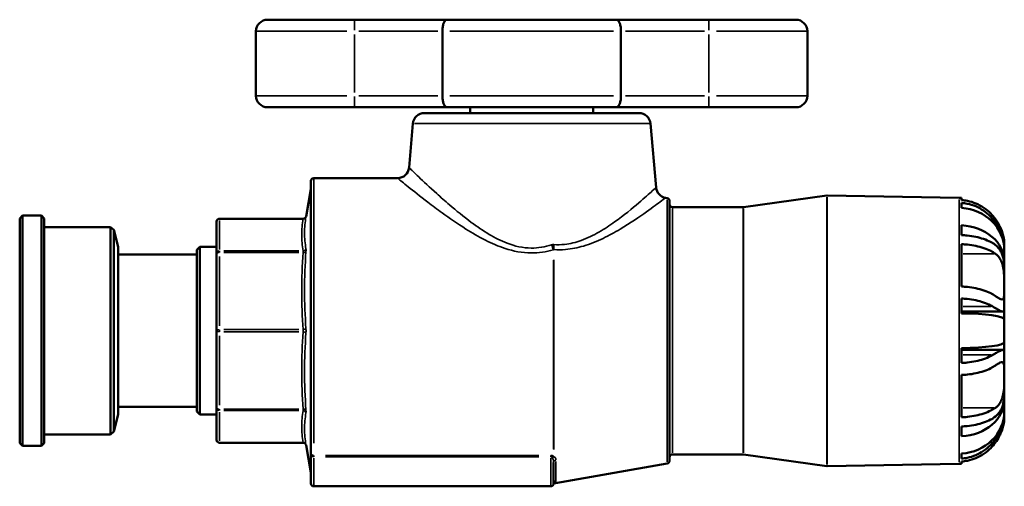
# Model space of a CAD drawing. Header units: millimetres. Extents: x -86 to 918, y -114 to 630.
# Tile 5 of 7: x 507 to 678, y 220 to 301. Entities that reach past the tile are written whole.
import ezdxf

# ---------------------------------------------------------------- set-up
doc = ezdxf.new("R2010")
doc.units = ezdxf.units.MM
doc.layers.add('Visible (ANSI)', color=7, linetype='Continuous', lineweight=50)
doc.layers.add('Visible Narrow (ANSI)', color=7, linetype='Continuous', lineweight=35)

msp = doc.modelspace()

# ---------------------------------------------------------------- linework, layer by layer
at = {"layer": 'Visible (ANSI)'}
for p, q in [((550.0041, 300.9274), (565.1041, 300.9274)), ((581.1679, 300.9274), (565.1041, 300.9274)), ((581.1679, 300.9274), (610.6004, 300.9274)), ((626.6641, 300.9274), (610.6004, 300.9274)), ((626.6641, 300.9274), (641.7641, 300.9274)), ((548.0041, 298.9274), (548.0041, 287.7274)), ((580.3758, 298.9274), (580.3758, 287.7274)), ((611.3924, 287.7274), (611.3924, 298.9274)), ((643.7641, 298.9274), (643.7641, 287.7274)), ((565.1041, 285.7274), (550.0041, 285.7274)), ((565.1041, 285.7274), (581.1679, 285.7274)), ((610.6004, 285.7274), (581.1679, 285.7274)), ((585.1966, 284.7274), (585.1966, 285.7274)), ((606.5716, 284.7274), (606.5716, 285.7274)), ((610.6004, 285.7274), (626.6641, 285.7274)), ((641.7641, 285.7274), (626.6641, 285.7274)), ((577.2429, 284.7274), (614.5253, 284.7274)), ((575.2505, 282.9017), (574.5814, 275.2531)), ((616.5177, 282.9017), (617.4895, 271.7943)), ((557.5358, 225.6957), (557.5358, 272.9274)), ((558.0358, 273.4274), (572.589, 273.4274)), ((556.6912, 266.7824), (557.5282, 271.5293)), ((632.6836, 268.3972), (647.1453, 270.4219)), ((670.1529, 270.0265), (647.2233, 270.4267)), ((619.411, 269.9502), (619.1346, 269.999)), ((619.8241, 269.4578), (619.8241, 224.3969)), ((670.5441, 270.01), (670.5441, 269.6172)), ((670.5441, 269.1165), (670.5441, 268.2529)), ((506.9641, 266.4274), (507.4641, 266.9274)), ((507.4641, 266.9274), (507.4641, 226.9274)), ((507.4641, 266.9274), (510.7391, 266.9274)), ((510.7391, 226.9274), (510.7391, 266.9274)), ((511.2391, 266.4274), (510.7391, 266.9274)), ((620.3241, 268.3924), (632.6143, 268.3924)), ((506.9641, 227.4274), (506.9641, 266.4274)), ((511.2391, 266.4274), (511.2391, 227.4274)), ((541.1641, 265.8692), (541.1641, 260.3213)), ((541.6641, 266.3692), (556.1988, 266.3692)), ((670.5441, 265.24), (670.5441, 263.5299)), ((511.2391, 264.9274), (522.7091, 264.9274)), ((522.7091, 228.9274), (522.7091, 264.9274)), ((523.3292, 264.442), (522.7091, 264.9274)), ((523.3292, 264.442), (523.3292, 229.4128)), ((524.0641, 261.4699), (523.3292, 264.442)), ((670.5441, 261.9442), (670.5441, 254.6003)), ((677.9641, 262.0777), (677.9641, 261.4982)), ((524.0641, 232.3848), (524.0641, 261.4699)), ((524.0641, 260.1479), (537.7441, 260.1479)), ((537.7441, 260.9699), (538.2441, 261.4699)), ((537.7441, 232.8848), (537.7441, 260.9699)), ((538.2441, 261.4699), (538.2441, 232.3848)), ((538.2441, 261.4699), (541.1641, 261.4699)), ((541.1641, 260.3213), (541.1641, 246.9274)), ((677.9641, 261.4982), (677.9398, 261.4982)), ((677.9641, 261.4982), (677.9641, 260.9244)), ((677.9641, 260.9244), (677.9641, 258.9469)), ((677.9641, 258.9469), (677.8935, 258.9469)), ((677.9641, 258.9469), (677.9641, 257.8068)), ((677.9641, 257.8068), (677.9641, 254.5025)), ((677.9641, 254.5025), (677.9641, 250.6188)), ((670.5441, 252.514), (670.5441, 249.9403)), ((677.7161, 250.2625), (670.5441, 250.2625)), ((677.9641, 250.6188), (677.9641, 248.9049)), ((677.9641, 248.9049), (677.9641, 244.9499)), ((541.1641, 246.9274), (541.1641, 233.5335)), ((677.9641, 244.9499), (677.9641, 243.2359)), ((670.5441, 243.9145), (670.5441, 241.3407)), ((677.7161, 243.5922), (670.5441, 243.5922)), ((677.9641, 243.2359), (677.9641, 239.3522)), ((670.5441, 239.2544), (670.5441, 231.9105)), ((677.9641, 239.3522), (677.9641, 236.048)), ((677.9641, 236.048), (677.9641, 234.9078)), ((677.9641, 234.9078), (677.8935, 234.9078)), ((677.9641, 234.9078), (677.9641, 232.9303)), ((524.0641, 233.7069), (537.7441, 233.7069)), ((537.7441, 232.8848), (538.2441, 232.3848)), ((541.1641, 233.5335), (541.1641, 227.9855)), ((677.9641, 232.9303), (677.9641, 232.3565)), ((524.0641, 232.3848), (523.3292, 229.4128)), ((538.2441, 232.3848), (541.1641, 232.3848)), ((677.9641, 232.3565), (677.9398, 232.3565)), ((677.9641, 232.3565), (677.9641, 231.7771)), ((523.3292, 229.4128), (522.7091, 228.9274)), ((670.5441, 230.3249), (670.5441, 228.6147)), ((511.2391, 228.9274), (522.7091, 228.9274)), ((541.6641, 227.4855), (556.1988, 227.4855)), ((506.9641, 227.4274), (507.4641, 226.9274)), ((507.4641, 226.9274), (510.7391, 226.9274)), ((511.2391, 227.4274), (510.7391, 226.9274)), ((556.6912, 227.0723), (557.5282, 222.3255)), ((557.5358, 225.6957), (557.5358, 225.2211)), ((557.5358, 225.2211), (557.5358, 220.4274)), ((599.6911, 220.4274), (599.6911, 224.0748)), ((620.3241, 225.4624), (632.6143, 225.4624)), ((632.6836, 225.4575), (647.1453, 223.4328)), ((670.5441, 225.6018), (670.5441, 224.7383)), ((670.5441, 224.2375), (670.5441, 223.8448)), ((619.411, 223.9045), (600.0036, 220.4825)), ((670.1529, 223.8283), (647.2233, 223.4281)), ((558.0358, 219.9274), (599.1911, 219.9274))]:
    msp.add_line(p, q, dxfattribs=at)
for centre, radius, start, end in [((550.0041, 298.9274), 2, 90, 180), ((641.7641, 298.9274), 2, 0, 90), ((550.0041, 287.7274), 2, 180, 270), ((641.7641, 287.7274), 2, 270, 0), ((577.2429, 282.7274), 2, 90, 175), ((614.5253, 282.7274), 2, 5, 90), ((572.589, 275.4274), 2, 270, 355), ((558.0358, 272.9274), 0.5, 90, 180), ((557.0358, 271.6161), 0.5, 350, 0), ((619.4819, 271.9686), 2, 185, 260), ((647.2146, 269.9268), 0.5, 89, 97.969997), ((619.3241, 269.4578), 0.5, 0, 80), ((620.3241, 268.8924), 0.5, 180, 270), ((670.0141, 262.0777), 7.95, 86.177446, 89), ((556.1988, 266.8692), 0.5, 270, 350), ((632.6143, 268.8924), 0.5, 270, 277.969997), ((541.6641, 265.8692), 0.5, 90, 180), ((541.6641, 227.9855), 0.5, 180, 270), ((556.1988, 226.9855), 0.5, 10, 90), ((619.3241, 224.3969), 0.5, 280, 0), ((620.3241, 224.9624), 0.5, 90, 180), ((632.6143, 224.9624), 0.5, 82.030003, 90), ((557.0358, 222.2386), 0.5, 0, 10), ((647.2146, 223.928), 0.5, 262.030003, 271), ((670.0141, 231.7771), 7.95, 271, 273.822554), ((558.0358, 220.4274), 0.5, 180, 270), ((599.1911, 220.4274), 0.5, 270, 0), ((600.0904, 219.9901), 0.5, 100, 154.068042)]:
    msp.add_arc(centre, radius, start, end, dxfattribs=at)
for centre, ratio, start_param, end_param in [((670.0141, 260.9244), 0.92387953, 0, 1.50408018), ((670.0141, 258.9469), 0.79335334, 0, 1.50408018), ((670.0141, 248.9049), 0.13052619, 0, 1.50408018), ((670.0141, 244.9499), 0.13052619, 4.77910513, 6.28318531), ((670.0141, 234.9078), 0.79335334, 4.77910513, 6.28318531), ((670.0141, 232.9303), 0.92387953, 4.77910513, 6.28318531)]:
    msp.add_ellipse(centre, major_axis=(7.95, 0), ratio=ratio, start_param=start_param, end_param=end_param, dxfattribs=at)
for points, knots in [([(581.1679, 300.9274), (581.167, 300.9274), (581.1662, 300.9274), (581.1047, 300.9269), (581.0445, 300.9097), (580.9276, 300.8425), (580.8711, 300.7928), (580.7262, 300.6159), (580.6439, 300.4602), (580.5114, 300.084), (580.4607, 299.8718), (580.393, 299.4121), (580.3758, 299.1713), (580.3758, 298.9274)], [-0.65422658, -0.65422658, -0.65422658, -0.65422658, -0.653541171, -0.653541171, -0.605251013, -0.605251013, -0.557344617, -0.557344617, -0.476023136, -0.476023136, -0.400145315, -0.400145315, -0.326770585, -0.326770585, -0.326770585, -0.326770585]), ([(610.6004, 300.9274), (610.6012, 300.9274), (610.6021, 300.9274), (610.6636, 300.9269), (610.7238, 300.9097), (610.8406, 300.8425), (610.8971, 300.7928), (611.0421, 300.6159), (611.1244, 300.4602), (611.2568, 300.084), (611.3076, 299.8718), (611.3752, 299.4121), (611.3924, 299.1713), (611.3924, 298.9274)], [-0.000685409, -0.000685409, -0.000685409, -0.000685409, 0, 0, 0.048290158, 0.048290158, 0.096196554, 0.096196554, 0.177518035, 0.177518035, 0.253395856, 0.253395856, 0.326770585, 0.326770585, 0.326770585, 0.326770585]), ([(580.3758, 287.7274), (580.3758, 287.4834), (580.393, 287.2426), (580.4607, 286.783), (580.5114, 286.5708), (580.6439, 286.1945), (580.7262, 286.0388), (580.8711, 285.862), (580.9276, 285.8123), (581.0445, 285.745), (581.1047, 285.7279), (581.1662, 285.7274), (581.167, 285.7274), (581.1679, 285.7274)], [-0.326770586, -0.326770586, -0.326770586, -0.326770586, -0.253395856, -0.253395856, -0.177518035, -0.177518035, -0.096196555, -0.096196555, -0.048290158, -0.048290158, 0, 0, 0.000685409, 0.000685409, 0.000685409, 0.000685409]), ([(610.6004, 285.7274), (610.6012, 285.7274), (610.6021, 285.7274), (610.6636, 285.7279), (610.7238, 285.745), (610.8406, 285.8123), (610.8971, 285.862), (611.0421, 286.0388), (611.1244, 286.1945), (611.2568, 286.5708), (611.3076, 286.783), (611.3752, 287.2426), (611.3924, 287.4834), (611.3924, 287.7274)], [-0.65422658, -0.65422658, -0.65422658, -0.65422658, -0.653541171, -0.653541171, -0.605251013, -0.605251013, -0.557344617, -0.557344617, -0.476023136, -0.476023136, -0.400145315, -0.400145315, -0.326770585, -0.326770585, -0.326770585, -0.326770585]), ([(676.4274, 266.3177), (676.1722, 266.6743), (675.89, 267.0048), (675.2609, 267.6408), (674.8492, 267.9882), (673.9616, 268.5879), (673.4857, 268.84), (672.5831, 269.2171), (672.0738, 269.3776), (671.2166, 269.5498), (670.8751, 269.5947), (670.5441, 269.6172)], [4.135474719, 4.135474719, 4.135474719, 4.135474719, 4.256476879, 4.256476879, 4.403847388, 4.403847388, 4.551217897, 4.551217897, 4.69730421, 4.69730421, 4.791821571, 4.791821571, 4.791821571, 4.791821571]), ([(670.5441, 269.1165), (670.8702, 269.0938), (671.2063, 269.0489), (672.0527, 268.8769), (672.5564, 268.7163), (673.4537, 268.3371), (673.9289, 268.082), (674.8137, 267.4758), (675.2235, 267.1248), (675.7056, 266.6307), (675.8438, 266.4784), (675.9784, 266.3177)], [0.051561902, 0.051561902, 0.051561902, 0.051561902, 0.144643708, 0.144643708, 0.289287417, 0.289287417, 0.436872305, 0.436872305, 0.584457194, 0.584457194, 0.6439775, 0.6439775, 0.6439775, 0.6439775]), ([(675.9784, 266.3177), (676.3188, 265.9111), (676.6247, 265.4778), (677.002, 264.8364), (677.1069, 264.6423), (677.2706, 264.3107), (677.3336, 264.1741), (677.4522, 263.8979), (677.5075, 263.7586), (677.6344, 263.4113), (677.6995, 263.2052), (677.9036, 262.4443), (677.9641, 261.9363), (677.9641, 261.4982)], [-0.596520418, -0.596520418, -0.596520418, -0.596520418, -0.437649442, -0.437649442, -0.369862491, -0.369862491, -0.32259132, -0.32259132, -0.274275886, -0.274275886, -0.201434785, -0.201434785, 0, 0, 0, 0]), ([(677.9641, 262.0777), (677.9641, 262.0777), (677.9641, 262.078), (677.9641, 262.0894), (677.9662, 262.1898), (677.9436, 262.5728), (677.9154, 262.8646), (677.7815, 263.4985), (677.7002, 263.7984), (677.5039, 264.3545), (677.406, 264.5958), (677.172, 265.0997), (677.0355, 265.3596), (676.7431, 265.8555), (676.5903, 266.09), (676.4274, 266.3177)], [-1.190089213, -1.190089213, -1.190089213, -1.190089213, -1.18265229, -1.18265229, -1.058997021, -1.058997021, -0.926020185, -0.926020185, -0.829145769, -0.829145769, -0.759065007, -0.759065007, -0.685066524, -0.685066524, -0.616196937, -0.616196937, -0.616196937, -0.616196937]), ([(675.9784, 262.1304), (675.8438, 262.2108), (675.7056, 262.287), (675.2235, 262.534), (674.8137, 262.7095), (673.9289, 263.0126), (673.4537, 263.1402), (672.5564, 263.3297), (672.0527, 263.4101), (671.2063, 263.4961), (670.8702, 263.5185), (670.5441, 263.5299)], [4.451735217, 4.451735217, 4.451735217, 4.451735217, 4.511255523, 4.511255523, 4.658840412, 4.658840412, 4.8064253, 4.8064253, 4.951069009, 4.951069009, 5.044150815, 5.044150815, 5.044150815, 5.044150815]), ([(670.5441, 261.9442), (670.8751, 261.933), (671.2166, 261.9105), (672.0738, 261.8245), (672.5831, 261.7442), (673.4857, 261.5556), (673.9616, 261.4296), (674.8492, 261.1298), (675.2609, 260.956), (675.89, 260.638), (676.1722, 260.4728), (676.4274, 260.2945)], [0.051568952, 0.051568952, 0.051568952, 0.051568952, 0.146086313, 0.146086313, 0.292172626, 0.292172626, 0.439543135, 0.439543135, 0.586913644, 0.586913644, 0.707915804, 0.707915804, 0.707915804, 0.707915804]), ([(677.9641, 257.8068), (677.9641, 257.8634), (677.9637, 257.9198), (677.9546, 258.4851), (677.9082, 258.9727), (677.7523, 259.6968), (677.6787, 259.9485), (677.5054, 260.4014), (677.4096, 260.6033), (677.152, 261.0492), (676.9801, 261.2795), (676.5464, 261.7398), (676.2754, 261.9531), (675.9784, 262.1304)], [-0.743328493, -0.743328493, -0.743328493, -0.743328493, -0.725989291, -0.725989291, -0.569157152, -0.569157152, -0.478579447, -0.478579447, -0.396557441, -0.396557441, -0.28469394, -0.28469394, -0.145241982, -0.145241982, -0.145241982, -0.145241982]), ([(676.4274, 260.2945), (676.5692, 260.1953), (676.7006, 260.0836), (677.0148, 259.7612), (677.1851, 259.5278), (677.457, 259.0205), (677.5624, 258.7591), (677.7537, 258.1192), (677.8254, 257.7371), (677.9345, 256.8099), (677.9528, 256.2679), (677.9655, 255.3056), (677.9641, 254.8876), (677.9641, 254.5025)], [-2.240356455, -2.240356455, -2.240356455, -2.240356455, -2.165054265, -2.165054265, -2.044988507, -2.044988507, -1.93984965, -1.93984965, -1.808651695, -1.808651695, -1.635694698, -1.635694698, -1.492759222, -1.492759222, -1.492759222, -1.492759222]), ([(676.4274, 252.9506), (676.1722, 253.1289), (675.89, 253.2941), (675.2609, 253.6121), (674.8492, 253.7859), (673.9616, 254.0857), (673.4857, 254.2117), (672.5831, 254.4003), (672.0738, 254.4806), (671.2166, 254.5666), (670.8751, 254.5891), (670.5441, 254.6003)], [4.135444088, 4.135444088, 4.135444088, 4.135444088, 4.256446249, 4.256446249, 4.403816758, 4.403816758, 4.551187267, 4.551187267, 4.69727358, 4.69727358, 4.79179094, 4.79179094, 4.79179094, 4.79179094]), ([(677.9641, 254.5025), (677.9641, 254.4019), (677.9641, 254.3035), (677.964, 253.7999), (677.9648, 253.4455), (677.9318, 252.8511), (677.8937, 252.6297), (677.7419, 252.4184), (677.6575, 252.3792), (677.4441, 252.3859), (677.3225, 252.4235), (676.9919, 252.5779), (676.7709, 252.7147), (676.4915, 252.906), (676.4597, 252.928), (676.4274, 252.9506)], [-1.492759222, -1.492759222, -1.492759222, -1.492759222, -1.455399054, -1.455399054, -1.296527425, -1.296527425, -1.124580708, -1.124580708, -1.007370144, -1.007370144, -0.901933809, -0.901933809, -0.76211353, -0.76211353, -0.744481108, -0.744481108, -0.744481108, -0.744481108]), ([(670.5441, 252.514), (670.8702, 252.5027), (671.2063, 252.4802), (672.0527, 252.3942), (672.5564, 252.3139), (673.4537, 252.1243), (673.9289, 251.9968), (674.8137, 251.6937), (675.2235, 251.5182), (675.7056, 251.2711), (675.8438, 251.195), (675.9784, 251.1146)], [0.051561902, 0.051561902, 0.051561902, 0.051561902, 0.144643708, 0.144643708, 0.289287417, 0.289287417, 0.436872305, 0.436872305, 0.584457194, 0.584457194, 0.6439775, 0.6439775, 0.6439775, 0.6439775]), ([(675.9784, 251.1146), (676.3073, 250.9182), (676.604, 250.7408), (677.0144, 250.5155), (677.152, 250.4448), (677.3664, 250.3491), (677.4494, 250.3171), (677.605, 250.2714), (677.6751, 250.2602), (677.8316, 250.2675), (677.8956, 250.311), (677.954, 250.4528), (677.9641, 250.5273), (677.9641, 250.6188)], [-0.71762581, -0.71762581, -0.71762581, -0.71762581, -0.564232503, -0.564232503, -0.474243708, -0.474243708, -0.406742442, -0.406742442, -0.331911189, -0.331911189, -0.206683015, -0.206683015, -0.122979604, -0.122979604, -0.122979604, -0.122979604]), ([(677.9641, 243.2359), (677.9641, 243.3816), (677.9383, 243.4833), (677.828, 243.5829), (677.7597, 243.5989), (677.6037, 243.5831), (677.5273, 243.5634), (677.3462, 243.4982), (677.2406, 243.4513), (676.9237, 243.2938), (676.6923, 243.1627), (676.2894, 242.9259), (676.1376, 242.8352), (675.9784, 242.7401)], [-0.815226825, -0.815226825, -0.815226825, -0.815226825, -0.681469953, -0.681469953, -0.579297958, -0.579297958, -0.505597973, -0.505597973, -0.426790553, -0.426790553, -0.292578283, -0.292578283, -0.218024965, -0.218024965, -0.218024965, -0.218024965]), ([(675.9784, 242.7401), (675.8438, 242.6598), (675.7056, 242.5836), (675.2235, 242.3366), (674.8137, 242.1611), (673.9289, 241.858), (673.4537, 241.7304), (672.5564, 241.5409), (672.0527, 241.4605), (671.2063, 241.3745), (670.8702, 241.3521), (670.5441, 241.3407)], [4.451867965, 4.451867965, 4.451867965, 4.451867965, 4.511388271, 4.511388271, 4.658973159, 4.658973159, 4.806558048, 4.806558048, 4.951201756, 4.951201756, 5.044283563, 5.044283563, 5.044283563, 5.044283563]), ([(676.4274, 240.9042), (676.5201, 240.9689), (676.6084, 241.0289), (676.9127, 241.2275), (677.1073, 241.3388), (677.4071, 241.4588), (677.52, 241.4818), (677.7211, 241.4529), (677.798, 241.3864), (677.9217, 241.1037), (677.9465, 240.8475), (677.9664, 240.186), (677.9641, 239.7941), (677.9641, 239.3522)], [-2.194803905, -2.194803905, -2.194803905, -2.194803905, -2.145917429, -2.145917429, -2.017856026, -2.017856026, -1.913536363, -1.913536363, -1.789715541, -1.789715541, -1.622004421, -1.622004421, -1.461665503, -1.461665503, -1.461665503, -1.461665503]), ([(670.5441, 239.2544), (670.8751, 239.2656), (671.2166, 239.2881), (672.0738, 239.3742), (672.5831, 239.4544), (673.4857, 239.643), (673.9616, 239.7691), (674.8492, 240.0689), (675.2609, 240.2426), (675.89, 240.5606), (676.1722, 240.7259), (676.4274, 240.9042)], [0.051568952, 0.051568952, 0.051568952, 0.051568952, 0.146086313, 0.146086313, 0.292172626, 0.292172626, 0.439543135, 0.439543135, 0.586913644, 0.586913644, 0.707915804, 0.707915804, 0.707915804, 0.707915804]), ([(677.9641, 239.3522), (677.9641, 239.3092), (677.9641, 239.2656), (677.9641, 238.7759), (677.966, 238.2921), (677.9408, 237.258), (677.91, 236.7166), (677.7719, 235.8344), (677.6913, 235.4908), (677.4834, 234.8946), (677.3652, 234.642), (677.0459, 234.125), (676.8344, 233.8838), (676.5414, 233.6433), (676.4852, 233.6007), (676.4274, 233.5603)], [-1.461665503, -1.461665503, -1.461665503, -1.461665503, -1.446034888, -1.446034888, -1.287721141, -1.287721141, -1.117858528, -1.117858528, -0.998565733, -0.998565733, -0.893981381, -0.893981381, -0.759504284, -0.759504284, -0.728759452, -0.728759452, -0.728759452, -0.728759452]), ([(675.9784, 231.7243), (676.0431, 231.7629), (676.1065, 231.8032), (676.4993, 232.0692), (676.7928, 232.3425), (677.1703, 232.8421), (677.2861, 233.0257), (677.478, 233.3959), (677.5569, 233.5782), (677.713, 234.0167), (677.7827, 234.2769), (677.9268, 235.0259), (677.9641, 235.5279), (677.9641, 236.048)], [-0.62506712, -0.62506712, -0.62506712, -0.62506712, -0.594902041, -0.594902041, -0.434530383, -0.434530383, -0.352106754, -0.352106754, -0.280395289, -0.280395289, -0.188569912, -0.188569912, -0.028989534, -0.028989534, -0.028989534, -0.028989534]), ([(676.4274, 233.5603), (676.1722, 233.382), (675.89, 233.2167), (675.2609, 232.8987), (674.8492, 232.725), (673.9616, 232.4252), (673.4857, 232.2991), (672.5831, 232.1105), (672.0738, 232.0303), (671.2166, 231.9442), (670.8751, 231.9218), (670.5441, 231.9105)], [4.135443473, 4.135443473, 4.135443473, 4.135443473, 4.256445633, 4.256445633, 4.403816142, 4.403816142, 4.551186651, 4.551186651, 4.697272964, 4.697272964, 4.791790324, 4.791790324, 4.791790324, 4.791790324]), ([(670.5441, 230.3249), (670.8702, 230.3362), (671.2063, 230.3587), (672.0527, 230.4447), (672.5564, 230.525), (673.4537, 230.7146), (673.9289, 230.8421), (674.8137, 231.1452), (675.2235, 231.3207), (675.7056, 231.5678), (675.8438, 231.6439), (675.9784, 231.7243)], [0.051561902, 0.051561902, 0.051561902, 0.051561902, 0.144643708, 0.144643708, 0.289287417, 0.289287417, 0.436872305, 0.436872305, 0.584457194, 0.584457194, 0.6439775, 0.6439775, 0.6439775, 0.6439775]), ([(677.9641, 232.3565), (677.9641, 232.1459), (677.9504, 231.9171), (677.8778, 231.3615), (677.8087, 231.0309), (677.65, 230.4925), (677.5835, 230.2967), (677.4405, 229.9262), (677.3666, 229.7528), (677.1824, 229.3581), (677.0682, 229.1379), (676.6671, 228.4374), (676.3426, 227.972), (675.9784, 227.5371)], [-0.596502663, -0.596502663, -0.596502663, -0.596502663, -0.499088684, -0.499088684, -0.375804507, -0.375804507, -0.307004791, -0.307004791, -0.246878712, -0.246878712, -0.170178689, -0.170178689, 0, 0, 0, 0]), ([(676.4274, 227.5371), (676.4842, 227.6164), (676.5393, 227.6961), (676.8349, 228.1368), (677.0492, 228.5099), (677.3712, 229.1741), (677.4899, 229.4602), (677.6975, 230.049), (677.7774, 230.341), (677.9116, 230.9662), (677.9413, 231.258), (677.9672, 231.669), (677.9641, 231.7771), (677.9641, 231.7771)], [-2.176368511, -2.176368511, -2.176368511, -2.176368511, -2.146388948, -2.146388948, -2.01104483, -2.01104483, -1.906128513, -1.906128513, -1.786796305, -1.786796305, -1.62065339, -1.62065339, -1.448579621, -1.448579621, -1.448579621, -1.448579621]), ([(675.9784, 227.5371), (675.8438, 227.3763), (675.7056, 227.224), (675.2235, 226.7299), (674.8137, 226.3789), (673.9289, 225.7727), (673.4537, 225.5176), (672.5564, 225.1385), (672.0527, 224.9778), (671.2063, 224.8058), (670.8702, 224.7609), (670.5441, 224.7383)], [4.451867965, 4.451867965, 4.451867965, 4.451867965, 4.511388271, 4.511388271, 4.658973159, 4.658973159, 4.806558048, 4.806558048, 4.951201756, 4.951201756, 5.044283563, 5.044283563, 5.044283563, 5.044283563]), ([(670.5441, 224.2375), (670.8751, 224.26), (671.2166, 224.305), (672.0738, 224.4771), (672.5831, 224.6376), (673.4857, 225.0147), (673.9616, 225.2669), (674.8492, 225.8665), (675.2609, 226.214), (675.89, 226.8499), (676.1722, 227.1805), (676.4274, 227.5371)], [0.051568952, 0.051568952, 0.051568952, 0.051568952, 0.146086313, 0.146086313, 0.292172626, 0.292172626, 0.439543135, 0.439543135, 0.586913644, 0.586913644, 0.707915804, 0.707915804, 0.707915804, 0.707915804])]:
    msp.add_open_spline(points, degree=3, knots=knots, dxfattribs=at)
at = {"layer": 'Visible Narrow (ANSI)'}
for p, q in [((565.1041, 300.9212), (565.1041, 299.0843)), ((626.6641, 300.9212), (626.6641, 299.0843)), ((563.7625, 298.9274), (548.0568, 298.9274)), ((565.1041, 298.3674), (565.1041, 288.2874)), ((565.8677, 298.9274), (579.6122, 298.9274)), ((610.0919, 298.9274), (581.6764, 298.9274)), ((612.156, 298.9274), (625.9005, 298.9274)), ((626.6641, 298.3674), (626.6641, 288.2874)), ((643.7114, 298.9274), (628.0058, 298.9274)), ((548.0568, 287.7274), (563.7625, 287.7274)), ((565.1041, 287.5705), (565.1041, 285.7335)), ((579.6122, 287.7274), (565.8677, 287.7274)), ((581.6764, 287.7274), (610.0919, 287.7274)), ((625.9005, 287.7274), (612.156, 287.7274)), ((626.6641, 287.5705), (626.6641, 285.7335)), ((628.0058, 287.7274), (643.7114, 287.7274)), ((616.2637, 282.9017), (575.5046, 282.9017)), ((558.0358, 273.2162), (558.0358, 227.3867)), ((557.5282, 222.6283), (557.5282, 271.2264)), ((619.411, 224.188), (619.411, 269.6668)), ((647.1453, 223.7221), (647.1453, 270.1327)), ((647.2233, 270.1374), (647.2233, 223.7174)), ((670.1529, 224.1127), (670.1529, 269.7421)), ((620.3241, 268.1281), (620.3241, 225.7266)), ((632.6143, 225.7266), (632.6143, 268.1281)), ((632.6836, 268.1329), (632.6836, 225.7219)), ((541.6641, 266.3691), (541.6641, 266.3348)), ((541.6641, 261.0606), (541.6641, 266.0538)), ((542.3902, 266.3312), (555.46, 266.3312)), ((675.95, 266.3177), (675.4392, 266.3177)), ((541.6641, 260.7754), (541.6641, 260.5306)), ((555.46, 260.7832), (542.3902, 260.7832)), ((542.3902, 260.5126), (555.46, 260.5126)), ((676.1332, 260.2945), (670.8383, 260.2945)), ((541.6641, 247.7884), (541.6641, 259.8429)), ((599.6473, 226.3919), (599.6473, 259.2104)), ((599.7342, 259.2639), (599.7342, 226.2979)), ((675.7067, 251.1146), (670.8158, 251.1146)), ((541.6641, 247.1004), (541.6641, 246.7543)), ((555.46, 247.1187), (542.3902, 247.1187)), ((542.3902, 246.736), (555.46, 246.736)), ((541.6641, 234.0118), (541.6641, 246.0663)), ((675.7067, 242.7401), (670.8158, 242.7401)), ((541.6641, 233.3241), (541.6641, 233.0794)), ((541.6641, 227.801), (541.6641, 232.7941)), ((555.46, 233.3421), (542.3902, 233.3421)), ((542.3902, 233.0715), (555.46, 233.0715)), ((676.1332, 233.5603), (670.8383, 233.5603)), ((541.6641, 227.5199), (541.6641, 227.4856)), ((555.46, 227.5236), (542.3902, 227.5236)), ((675.95, 227.5371), (675.4392, 227.5371)), ((558.0358, 225.0642), (558.0358, 225.2784)), ((558.0358, 220.1835), (558.0358, 224.7939)), ((597.1333, 225.2874), (560.0936, 225.2874)), ((560.0936, 225.0501), (597.1333, 225.0501)), ((599.1911, 225.0642), (599.1911, 225.2784)), ((599.1911, 224.7939), (599.1911, 220.1835)), ((600.1043, 224.2314), (600.1043, 221.0051))]:
    msp.add_line(p, q, dxfattribs=at)
for centre, major_axis, ratio, start_param, end_param in [((541.6641, 265.8692), (-0.5, 0), 0.92387953, 4.7909288, 6.20464549), ((556.186, 266.7931), (0.4931, -0.0829), 0.92197393, 4.9365656, 6.20412867), ((599.6473, 262.0175), (0.5581, -1.9205), 0.17159261, 4.77795867, 5.22114222), ((600.0815, 262.0673), (-0.1261, -1.996), 0.16587758, 4.83356079, 5.25217187), ((541.6641, 260.3213), (-0.5, 0), 0.92387953, 4.7909288, 6.20464549), ((541.6641, 260.3213), (-0.5, 0), 0.38268343, 4.7909288, 6.20464549), ((556.186, 261.2452), (0.4931, 0.0829), 0.92197393, 4.6290527, 5.89661577), ((556.186, 260.704), (0.4988, -0.0347), 0.38189411, 4.80939319, 6.07695626), ((541.6641, 246.9274), (-0.5, 0), 0.38268343, 4.7909288, 6.20464549), ((541.6641, 246.9274), (-0.5, 0), 0.38268343, 0.07853982, 1.49225651), ((556.186, 247.3101), (0.4988, 0.0347), 0.38189411, 4.75622511, 6.02378817), ((556.186, 246.5447), (0.4988, -0.0347), 0.38189411, 0.25939713, 1.5269602), ((541.6641, 233.5335), (-0.5, 0), 0.38268343, 0.07853982, 1.49225651), ((541.6641, 233.5335), (-0.5, 0), 0.92387953, 0.07853982, 1.49225651), ((556.186, 233.1508), (0.4988, 0.0347), 0.38189411, 0.20622905, 1.47379211), ((556.186, 232.6096), (0.4931, -0.0829), 0.92197393, 0.38656954, 1.65413261), ((541.6641, 227.9855), (-0.5, 0), 0.92387953, 0.07853982, 1.49225651), ((556.186, 227.0616), (0.4931, 0.0829), 0.92197393, 0.07905664, 1.34661971), ((558.0358, 225.6957), (-0.5, 0), 0.81660391, 0.07853982, 1.49225651), ((558.0358, 225.2211), (-0.5, 0), 0.34202014, 0.07853982, 1.49225651), ((599.6473, 224.7686), (0.2267, 0.4456), 0.54579156, 0.78814393, 1.46859852), ((599.821, 224.682), (0.2254, 0.4463), 0.68276867, 0.90539491, 1.58012936), ((600.1911, 224.0748), (-0.5, 0), 0.84892286, 4.95673508, 6.21337214), ((600.1911, 220.4274), (-0.5, 0), 0.98441468, 4.95673508, 6.21337214)]:
    msp.add_ellipse(centre, major_axis=major_axis, ratio=ratio, start_param=start_param, end_param=end_param, dxfattribs=at)
for points, knots in [([(599.3409, 261.8431), (598.2041, 261.4834), (597.005, 261.2751), (594.3712, 261.2956), (592.9536, 261.6171), (590.5291, 262.5412), (589.4863, 263.0798), (587.403, 264.3163), (586.373, 265.0263), (584.0376, 266.7541), (582.7809, 267.7853), (580.8275, 269.4557), (580.0789, 270.1181), (578.1494, 271.8582), (577.0888, 272.8546), (575.5008, 274.3625), (574.9595, 274.8869), (574.6285, 275.2073), (574.5827, 275.2516), (574.5832, 275.2509)], [0, 0, 0, 0, 0.39259217, 0.39259217, 0.86004084, 0.86004084, 1.25055628, 1.25055628, 1.6829527, 1.6829527, 2.28498522, 2.28498522, 2.7003631, 2.7003631, 3.44201129, 3.44201129, 4.15508819, 4.15508819, 4.43400542, 4.43400542, 4.43400542, 4.43400542]), ([(572.591, 273.4254), (572.5904, 273.426), (572.6409, 273.3849), (573.0054, 273.0869), (573.6016, 272.5993), (575.3483, 271.1972), (576.5141, 270.2708), (578.6314, 268.6528), (579.4523, 268.0368), (581.5923, 266.4837), (582.9675, 265.5249), (585.5196, 263.9183), (586.6442, 263.2581), (588.9166, 262.1084), (590.0533, 261.6076), (592.6943, 260.7484), (594.2374, 260.4494), (597.1041, 260.4304), (598.4093, 260.624), (599.6473, 260.9585)], [-4.43400542, -4.43400542, -4.43400542, -4.43400542, -4.15508819, -4.15508819, -3.44201129, -3.44201129, -2.7003631, -2.7003631, -2.28498522, -2.28498522, -1.6829527, -1.6829527, -1.25055628, -1.25055628, -0.86004084, -0.86004084, -0.39259217, -0.39259217, 0, 0, 0, 0]), ([(617.4888, 271.7933), (617.4874, 271.7916), (617.2637, 271.5856), (616.3175, 270.7286), (615.5116, 270.0037), (613.3383, 268.1494), (611.9228, 266.9807), (609.4392, 265.2132), (608.5407, 264.6169), (606.6096, 263.5086), (605.5751, 262.9944), (603.5515, 262.2734), (602.5873, 262.0309), (600.9802, 261.8628), (600.361, 261.8502), (599.7396, 261.893)], [3.53561363, 3.53561363, 3.53561363, 3.53561363, 4.14520146, 4.14520146, 4.87627111, 4.87627111, 5.69365349, 5.69365349, 6.10938358, 6.10938358, 6.52511367, 6.52511367, 6.86518785, 6.86518785, 7.07138887, 7.07138887, 7.07138887, 7.07138887]), ([(599.7342, 261.0196), (600.4106, 260.9754), (601.0846, 260.9827), (602.8346, 261.1274), (603.8849, 261.3455), (606.0906, 261.999), (607.2191, 262.4673), (609.3274, 263.4773), (610.3093, 264.0208), (613.0255, 265.6309), (614.5768, 266.6939), (616.961, 268.3774), (617.8463, 269.0343), (618.8862, 269.8103), (619.1323, 269.9966), (619.1338, 269.9981)], [-7.07138887, -7.07138887, -7.07138887, -7.07138887, -6.86518785, -6.86518785, -6.52511367, -6.52511367, -6.10938358, -6.10938358, -5.69365349, -5.69365349, -4.87627111, -4.87627111, -4.14520146, -4.14520146, -3.53561363, -3.53561363, -3.53561363, -3.53561363]), ([(556.6785, 266.7063), (556.6845, 266.7423), (556.6885, 266.766), (556.6909, 266.7804), (556.6912, 266.7824), (556.6912, 266.7824)], [-0.0785928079, -0.0785928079, -0.0785928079, -0.0785928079, -0.0502935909, -0.0502935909, -0.0392954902, -0.0392954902, -0.0392954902, -0.0392954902]), ([(556.186, 266.3312), (556.0308, 265.4077), (555.9446, 264.4825), (555.9446, 263.5572), (555.9446, 262.6319), (556.0308, 261.7067), (556.186, 260.7832)], [1.68740075, 1.68740075, 1.68740075, 1.68740075, 2.41280291, 2.41280291, 2.41280291, 3.13820508, 3.13820508, 3.13820508, 3.13820508]), ([(556.1988, 266.3692), (556.1988, 266.3692), (556.1985, 266.3682), (556.1961, 266.361), (556.1921, 266.3492), (556.186, 266.3312)], [0.0392954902, 0.0392954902, 0.0392954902, 0.0392954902, 0.0502935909, 0.0502935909, 0.0785928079, 0.0785928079, 0.0785928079, 0.0785928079]), ([(556.6785, 261.1826), (556.5232, 262.0992), (556.437, 263.0179), (556.437, 263.9389), (556.437, 264.8599), (556.5232, 265.7831), (556.6785, 266.7063)], [-3.13820508, -3.13820508, -3.13820508, -3.13820508, -2.41280291, -2.41280291, -2.41280291, -1.68740075, -1.68740075, -1.68740075, -1.68740075]), ([(599.7396, 261.893), (599.7116, 261.8949), (599.6835, 261.8956), (599.6104, 261.8946), (599.5655, 261.891), (599.4601, 261.8758), (599.3999, 261.8618), (599.3409, 261.8431)], [0, 0, 0, 0, 0.0093071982, 0.0093071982, 0.0241987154, 0.0241987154, 0.0445672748, 0.0445672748, 0.0445672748, 0.0445672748]), ([(556.186, 260.5126), (556.0308, 258.2832), (555.9446, 256.0496), (555.9446, 253.8157), (555.9446, 251.5817), (556.0308, 249.3481), (556.186, 247.1187)], [1.68740075, 1.68740075, 1.68740075, 1.68740075, 2.41280291, 2.41280291, 2.41280291, 3.13820508, 3.13820508, 3.13820508, 3.13820508]), ([(556.186, 260.7832), (556.1902, 260.7709), (556.1934, 260.7557), (556.1989, 260.7094), (556.1997, 260.6742), (556.1961, 260.5971), (556.1921, 260.5561), (556.186, 260.5126)], [0, 0, 0, 0, 0.0193436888, 0.0193436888, 0.0502935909, 0.0502935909, 0.0785928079, 0.0785928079, 0.0785928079, 0.0785928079]), ([(556.6785, 247.3084), (556.5232, 249.5279), (556.437, 251.7503), (556.437, 253.9738), (556.437, 256.1973), (556.5232, 258.4215), (556.6785, 260.6438)], [-3.13820508, -3.13820508, -3.13820508, -3.13820508, -2.41280291, -2.41280291, -2.41280291, -1.68740075, -1.68740075, -1.68740075, -1.68740075]), ([(556.6785, 260.6438), (556.6845, 260.7305), (556.6885, 260.8121), (556.6921, 260.9656), (556.6913, 261.0358), (556.6858, 261.1279), (556.6826, 261.1582), (556.6785, 261.1826)], [-0.0785928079, -0.0785928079, -0.0785928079, -0.0785928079, -0.0502935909, -0.0502935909, -0.0193436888, -0.0193436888, 0, 0, 0, 0]), ([(599.6473, 260.9585), (599.6602, 260.9759), (599.6733, 260.9899), (599.6963, 261.0075), (599.706, 261.0129), (599.7219, 261.0181), (599.7281, 261.0193), (599.7342, 261.0196)], [-0.0445672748, -0.0445672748, -0.0445672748, -0.0445672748, -0.0241987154, -0.0241987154, -0.0093071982, -0.0093071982, 0, 0, 0, 0]), ([(556.186, 246.736), (556.0308, 244.5066), (555.9446, 242.273), (555.9446, 240.0391), (555.9446, 237.8051), (556.0308, 235.5715), (556.186, 233.3421)], [1.68740075, 1.68740075, 1.68740075, 1.68740075, 2.41280291, 2.41280291, 2.41280291, 3.13820508, 3.13820508, 3.13820508, 3.13820508]), ([(556.186, 247.1187), (556.1902, 247.089), (556.1934, 247.058), (556.1989, 246.9759), (556.1997, 246.9238), (556.1961, 246.8256), (556.1921, 246.7795), (556.186, 246.736)], [0, 0, 0, 0, 0.0193436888, 0.0193436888, 0.0502935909, 0.0502935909, 0.0785928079, 0.0785928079, 0.0785928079, 0.0785928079]), ([(556.6785, 233.211), (556.5232, 235.4333), (556.437, 237.6575), (556.437, 239.881), (556.437, 242.1044), (556.5232, 244.3268), (556.6785, 246.5464)], [-3.13820508, -3.13820508, -3.13820508, -3.13820508, -2.41280291, -2.41280291, -2.41280291, -1.68740075, -1.68740075, -1.68740075, -1.68740075]), ([(556.6785, 246.5464), (556.6845, 246.6329), (556.6885, 246.7248), (556.6921, 246.9202), (556.6913, 247.024), (556.6858, 247.1876), (556.6826, 247.2492), (556.6785, 247.3084)], [-0.0785928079, -0.0785928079, -0.0785928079, -0.0785928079, -0.0502935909, -0.0502935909, -0.0193436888, -0.0193436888, 0, 0, 0, 0]), ([(556.186, 233.0715), (556.0308, 232.1481), (555.9446, 231.2229), (555.9446, 230.2975), (555.9446, 229.3722), (556.0308, 228.447), (556.186, 227.5236)], [1.68740075, 1.68740075, 1.68740075, 1.68740075, 2.41280291, 2.41280291, 2.41280291, 3.13820508, 3.13820508, 3.13820508, 3.13820508]), ([(556.186, 233.3421), (556.1902, 233.3124), (556.1934, 233.2838), (556.1989, 233.214), (556.1997, 233.1755), (556.1961, 233.1137), (556.1921, 233.0895), (556.186, 233.0715)], [0, 0, 0, 0, 0.0193436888, 0.0193436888, 0.0502935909, 0.0502935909, 0.0785928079, 0.0785928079, 0.0785928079, 0.0785928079]), ([(556.6785, 227.1484), (556.5232, 228.0717), (556.437, 228.9948), (556.437, 229.9158), (556.437, 230.8368), (556.5232, 231.7555), (556.6785, 232.6721)], [-3.13820508, -3.13820508, -3.13820508, -3.13820508, -2.41280291, -2.41280291, -2.41280291, -1.68740075, -1.68740075, -1.68740075, -1.68740075]), ([(556.6785, 232.6721), (556.6845, 232.7079), (556.6885, 232.7561), (556.6921, 232.8789), (556.6913, 232.9557), (556.6858, 233.0948), (556.6826, 233.1517), (556.6785, 233.211)], [-0.0785928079, -0.0785928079, -0.0785928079, -0.0785928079, -0.0502935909, -0.0502935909, -0.0193436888, -0.0193436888, 0, 0, 0, 0]), ([(556.186, 227.5236), (556.1902, 227.5113), (556.1934, 227.5018), (556.1977, 227.4888), (556.1988, 227.4855), (556.1988, 227.4855)], [0, 0, 0, 0, 0.0193436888, 0.0193436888, 0.0392954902, 0.0392954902, 0.0392954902, 0.0392954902]), ([(556.6912, 227.0724), (556.6912, 227.0724), (556.6901, 227.079), (556.6858, 227.1049), (556.6826, 227.1238), (556.6785, 227.1484)], [-0.0392954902, -0.0392954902, -0.0392954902, -0.0392954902, -0.0193436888, -0.0193436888, 0, 0, 0, 0]), ([(599.6473, 225.179), (599.6358, 225.1848), (599.624, 225.1904), (599.559, 225.2199), (599.501, 225.2407), (599.391, 225.2686), (599.3406, 225.2776), (599.2566, 225.2858), (599.2238, 225.2874), (599.1911, 225.2874)], [-0.0506414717, -0.0506414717, -0.0506414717, -0.0506414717, -0.0460045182, -0.0460045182, -0.0255580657, -0.0255580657, -0.0098300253, -0.0098300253, 0, 0, 0, 0]), ([(599.1911, 225.0501), (599.2075, 225.0501), (599.2238, 225.0482), (599.2658, 225.0384), (599.291, 225.0277), (599.3461, 224.9945), (599.375, 224.9696), (599.4075, 224.9344), (599.4134, 224.9277), (599.4192, 224.9208)], [0, 0, 0, 0, 0.0098300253, 0.0098300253, 0.0255580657, 0.0255580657, 0.0460045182, 0.0460045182, 0.0506414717, 0.0506414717, 0.0506414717, 0.0506414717]), ([(599.506, 224.8149), (599.5544, 224.7526), (599.5904, 224.6742), (599.6696, 224.4317), (599.6911, 224.2536), (599.6911, 224.0748)], [-0.129169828, -0.129169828, -0.129169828, -0.129169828, -0.084640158, -0.084640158, 0, 0, 0, 0]), ([(600.1043, 224.4928), (600.1043, 224.6391), (600.0613, 224.784), (599.903, 224.9782), (599.8309, 225.0403), (599.7342, 225.088)], [0, 0, 0, 0, 0.084640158, 0.084640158, 0.129169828, 0.129169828, 0.129169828, 0.129169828]), ([(600.0036, 220.4825), (600.0036, 220.4825), (600.0036, 220.4825), (600.0036, 220.4825), (600.1043, 220.6381), (600.1043, 220.9121)], [-0.476191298, -0.476191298, -0.476191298, -0.476191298, -0.47618952, -0.47618952, 0, 0, 0, 0])]:
    msp.add_open_spline(points, degree=3, knots=knots, dxfattribs=at)
for points in [[(599.4192, 224.9208), (599.4499, 224.8842), (599.4792, 224.8494), (599.506, 224.8149)], [(599.7342, 225.088), (599.7073, 225.1183), (599.678, 225.1483), (599.6473, 225.179)]]:
    msp.add_open_spline(points, degree=3, dxfattribs=at)

doc.saveas('drawing.dxf')
